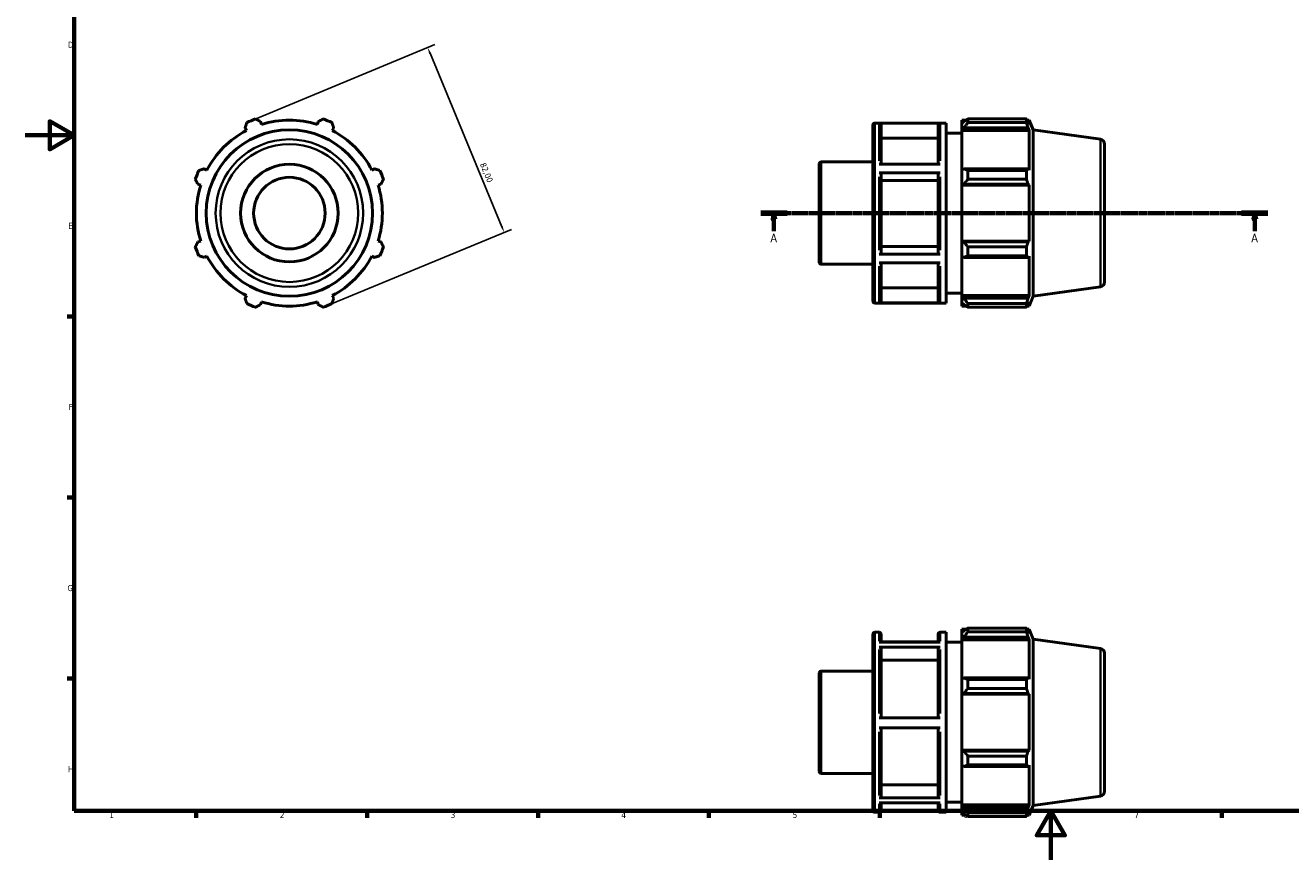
# Model space of a CAD drawing. Header units: millimetres. Extents: x 0 to 931, y 0 to 594.
# Tile 1 of 4: x 0 to 519, y 0 to 342. Entities that reach past the tile are written whole.
import ezdxf

# ---------------------------------------------------------------- set-up
doc = ezdxf.new("R2010")
doc.units = ezdxf.units.MM
doc.linetypes.add('CHAIN', pattern=[0.7087, 0.4724, -0.0591, 0.1181, -0.0591])
for name, color, linetype, lineweight in [('Border (ISO)', 7, 'Continuous', 70), ('Dimension (ISO)', 7, 'Continuous', 25), ('Section Line (ISO)', 7, 'CHAIN', 70), ('Visible (ISO)', 7, 'Continuous', 50), ('Visible Narrow (ISO)', 7, 'Continuous', 35)]:
    doc.layers.add(name, color=color, linetype=linetype, lineweight=lineweight)
doc.styles.add('Label Text (ISO)', font='tahoma.ttf')
doc.styles.add('Note Text (ISO)', font='tahoma.ttf')
doc.dimstyles.new('Default (ISO)', dxfattribs={"dimtxt": 2.5, "dimasz": 2.5, "dimexe": 3.175, "dimexo": 0, "dimgap": 0.762, "dimtad": 1, "dimrnd": 1e-08, "dimzin": 0, "dimtxsty": 'Note Text (ISO)', "dimcen": 0.09, "dimdle": 10, "dimclrd": 256, "dimclre": 256, "dimclrt": 232, "dimazin": 0, "dimtfac": 1.40208, "dimtmove": 0, "dimatfit": 3, "dimfxl": 1, "dimtolj": 1, "dimtzin": 0, "dimlwd": -1, "dimlwe": -1, "dimarcsym": 0})

# ---------------------------------------------------------------- blocks, each defined once
blk = doc.blocks.new('Borders Default Border')
at = {"layer": 'Border (ISO)'}
for p, q in [((20, 222.75), (17.1, 222.75)), ((20, 148.5), (17.1, 148.5)), ((20, 74.25), (17.1, 74.25)), ((70.08, 20), (70.08, 17.1)), ((140.17, 20), (140.17, 17.1)), ((210.25, 20), (210.25, 17.1)), ((280.33, 20), (280.33, 17.1)), ((350.42, 20), (350.42, 17.1)), ((490.58, 20), (490.58, 17.1))]:
    blk.add_line(p, q, dxfattribs=at)
at = {"layer": 'Border (ISO)', "flags": 128}
for points in [[(20, 20), (20, 574), (821, 574), (821, 20), (20, 20)], [(0, 297), (20, 297), (10, 302.77), (10, 291.23), (20, 297)], [(420.5, 0), (420.5, 20), (414.73, 10), (426.27, 10), (420.5, 20)]]:
    blk.add_lwpolyline(points, dxfattribs=at)
at = {"layer": 'Border (ISO)', "color": 232, "true_color": 0xca0064, "char_height": 2.5, "attachment_point": 7, "style": 'Note Text (ISO)'}
for s, insert in [('D', (17.43, 332.88)), ('E', (17.64, 258.63)), ('F', (17.7, 184.38)), ('G', (17.31, 110.08)), ('H', (17.44, 35.88)), ('1', (34.48, 17.1)), ('2', (104.37, 17.1)), ('3', (174.43, 17.05)), ('4', (244.42, 17.1)), ('5', (314.64, 17.05)), ('6', (384.66, 17.05)), ('7', (454.77, 17.1))]:
    blk.add_mtext(s, dxfattribs=dict(at, insert=insert))
blk = doc.blocks.new('2dTransSection0')
at = {"layer": 'Section Line (ISO)', "linetype": 'CHAIN'}
blk.add_line((301.53, 265.11), (509.53, 265.11), dxfattribs=at)
at = {"layer": 'Section Line (ISO)', "linetype": 'Continuous', "lineweight": 140}
for p, q in [((301.53, 265.11), (312.36, 265.11)), ((498.7, 265.11), (509.53, 265.11))]:
    blk.add_line(p, q, dxfattribs=at)
at = {"layer": 'Section Line (ISO)', "linetype": 'Continuous'}
for p, q in [((306.95, 265.11), (306.45, 262.61)), ((306.95, 262.61), (306.95, 265.11)), ((307.45, 262.61), (306.95, 265.11)), ((504.12, 265.11), (503.62, 262.61)), ((504.12, 262.61), (504.12, 265.11)), ((504.62, 262.61), (504.12, 265.11)), ((306.45, 262.61), (307.45, 262.61)), ((306.95, 257.74), (306.95, 262.61)), ((503.62, 262.61), (504.62, 262.61)), ((504.12, 257.74), (504.12, 262.61))]:
    blk.add_line(p, q, dxfattribs=at)
at = {"layer": 'Section Line (ISO)', "linetype": 'Continuous', "flags": 128}
for points in [[(307.45, 262.61), (306.95, 265.11), (306.45, 262.61), (307.45, 262.61)], [(504.62, 262.61), (504.12, 265.11), (503.62, 262.61), (504.62, 262.61)]]:
    blk.add_lwpolyline(points, dxfattribs=at)
at = {"layer": 'Section Line (ISO)'}
for points in [[(307.45, 262.61), (306.95, 265.11), (306.45, 262.61), (307.45, 262.61)], [(504.62, 262.61), (504.12, 265.11), (503.62, 262.61), (504.62, 262.61)]]:
    blk.add_solid(points, dxfattribs=at)
at = {"layer": 'Section Line (ISO)', "char_height": 3.5, "attachment_point": 7, "style": 'Label Text (ISO)'}
for insert in [(305.46, 253.11), (502.63, 253.11)]:
    blk.add_mtext('A', dxfattribs=dict(at, insert=insert))
blk = doc.blocks.new('*D7')
at = {"layer": 'Defpoints', "color": 0, "transparency": 16777216}
for p in [(92.59, 302.99), (196.36, 257.21), (123.97, 227.23)]:
    blk.add_point(p, dxfattribs=at)
at = {"layer": 'Dimension (ISO)', "transparency": 16777216}
for p, q in [((92.59, 302.99), (167.91, 334.18)), ((165.94, 330.66), (195.4, 259.52)), ((123.97, 227.23), (199.29, 258.43))]:
    blk.add_line(p, q, dxfattribs=at)
for points in [[(166.32, 330.82), (165.55, 330.5), (164.98, 332.97)], [(195.79, 259.68), (195.02, 259.36), (196.36, 257.21)]]:
    blk.add_solid(points, dxfattribs=at)
at = {"layer": 'Dimension (ISO)', "color": 232, "true_color": 0xca0064, "transparency": 16777216, "insert": (188.66, 286.11), "char_height": 2.5, "attachment_point": 1, "rotation": 292.5, "style": 'Note Text (ISO)'}
blk.add_mtext('\\A1;82,00', dxfattribs=at)

msp = doc.modelspace()

# ---------------------------------------------------------------- linework, layer by layer
at = {"layer": 'Visible (ISO)'}
for p, q in [((96.815, 301.472), (96.445, 302.645)), ((120.117, 302.645), (119.747, 301.472)), ((347.531, 229.007), (347.531, 301.207)), ((348.331, 302.007), (377.617, 302.007)), ((375.074, 301.938), (350.074, 301.938)), ((350.874, 301.137), (350.874, 285.141)), ((374.274, 285.141), (374.274, 301.137)), ((377.617, 228.207), (377.617, 302.007)), ((384.031, 303.237), (384.031, 301.863)), ((384.031, 303.237), (385.777, 303.237)), ((384.851, 302.645), (384.031, 301.863)), ((384.031, 299.292), (384.031, 301.863)), ((386.491, 303.685), (386.491, 302.202)), ((386.491, 303.685), (410.498, 303.685)), ((410.498, 302.202), (386.491, 302.202)), ((410.498, 302.202), (410.498, 303.685)), ((410.787, 303.237), (411.657, 303.237)), ((411.657, 301.472), (411.16, 302.645)), ((413.281, 299.217), (411.657, 303.237)), ((411.657, 301.472), (411.657, 303.237)), ((90.107, 300.019), (90.675, 298.928)), ((125.888, 298.928), (126.456, 300.019)), ((374.274, 295.775), (350.874, 295.775)), ((377.617, 297.907), (384.031, 297.907)), ((384.031, 299.292), (384.851, 300.019)), ((384.031, 298.928), (384.031, 299.292)), ((384.031, 298.928), (384.031, 282.902)), ((384.031, 298.928), (411.657, 298.928)), ((384.851, 300.019), (411.16, 300.019)), ((411.16, 300.019), (411.657, 298.928)), ((411.657, 282.713), (411.657, 298.928)), ((413.281, 230.996), (413.281, 299.217)), ((440.81, 295.348), (413.281, 299.217)), ((442.531, 293.368), (442.531, 236.845)), ((326.331, 286.062), (347.531, 286.062)), ((74.459, 282.713), (73.368, 283.281)), ((143.194, 283.281), (142.103, 282.713)), ((325.531, 244.952), (325.531, 285.262)), ((350.074, 285.141), (375.074, 285.141)), ((375.074, 281.58), (350.074, 281.58)), ((350.874, 281.179), (350.874, 248.689)), ((374.274, 248.689), (374.274, 281.179)), ((384.851, 283.281), (384.031, 282.902)), ((384.031, 276.696), (384.031, 282.902)), ((411.16, 283.281), (384.851, 283.281)), ((386.491, 282.569), (386.491, 278.989)), ((386.491, 282.569), (410.498, 282.569)), ((410.498, 278.989), (410.498, 282.569)), ((411.657, 282.713), (411.16, 283.281)), ((70.743, 276.942), (71.916, 276.572)), ((144.646, 276.572), (145.819, 276.942)), ((374.274, 278.498), (350.874, 278.498)), ((384.031, 276.696), (384.851, 276.942)), ((384.031, 276.572), (384.031, 276.696)), ((384.031, 276.572), (384.031, 253.641)), ((384.031, 276.572), (411.657, 276.572)), ((384.851, 276.942), (411.16, 276.942)), ((410.498, 278.989), (386.491, 278.989)), ((411.16, 276.942), (411.657, 276.572)), ((411.657, 253.641), (411.657, 276.572)), ((71.916, 253.641), (70.743, 253.271)), ((145.819, 253.271), (144.646, 253.641)), ((350.874, 251.368), (374.274, 251.368)), ((384.031, 253.517), (384.031, 253.641)), ((384.031, 253.641), (411.657, 253.641)), ((384.851, 253.271), (384.031, 253.517)), ((384.031, 247.311), (384.031, 253.517)), ((411.16, 253.271), (384.851, 253.271)), ((386.491, 251.224), (386.491, 247.644)), ((386.491, 251.224), (410.498, 251.224)), ((410.498, 247.644), (410.498, 251.224)), ((411.657, 253.641), (411.16, 253.271)), ((73.368, 246.932), (74.459, 247.5)), ((142.103, 247.5), (143.194, 246.932)), ((326.331, 244.152), (347.531, 244.152)), ((350.074, 248.288), (375.074, 248.288)), ((375.074, 244.748), (350.074, 244.748)), ((350.874, 244.748), (350.874, 229.054)), ((374.274, 229.054), (374.274, 244.748)), ((384.031, 247.311), (384.851, 246.932)), ((384.031, 247.311), (384.031, 231.285)), ((384.851, 246.932), (411.16, 246.932)), ((410.498, 247.644), (386.491, 247.644)), ((411.16, 246.932), (411.657, 247.5)), ((411.657, 231.285), (411.657, 247.5)), ((350.874, 234.413), (374.274, 234.413)), ((440.81, 234.865), (413.281, 230.996)), ((90.675, 231.285), (90.107, 230.194)), ((96.445, 227.568), (96.815, 228.741)), ((119.747, 228.741), (120.117, 227.568)), ((126.456, 230.194), (125.888, 231.285)), ((377.617, 232.307), (384.031, 232.307)), ((384.031, 230.921), (384.031, 231.285)), ((384.031, 231.285), (411.657, 231.285)), ((384.031, 228.35), (384.031, 230.921)), ((384.851, 230.194), (384.031, 230.921)), ((384.031, 228.35), (384.851, 227.568)), ((384.031, 228.35), (384.031, 226.977)), ((411.16, 230.194), (384.851, 230.194)), ((411.657, 231.285), (411.16, 230.194)), ((411.16, 227.568), (411.657, 228.741)), ((413.281, 230.996), (411.657, 226.977)), ((411.657, 226.977), (411.657, 228.741)), ((348.331, 228.207), (377.617, 228.207)), ((350.074, 228.253), (375.074, 228.253)), ((384.031, 226.977), (385.777, 226.977)), ((386.491, 228.011), (386.491, 226.528)), ((386.491, 228.011), (410.498, 228.011)), ((410.498, 226.528), (386.491, 226.528)), ((410.498, 226.528), (410.498, 228.011)), ((410.787, 226.977), (411.657, 226.977)), ((384.031, 94.48), (384.031, 93.106)), ((384.031, 94.48), (385.777, 94.48)), ((384.851, 93.888), (384.031, 93.106)), ((386.491, 94.928), (386.491, 93.445)), ((386.491, 94.928), (410.498, 94.928)), ((410.498, 93.445), (386.491, 93.445)), ((410.498, 93.445), (410.498, 94.928)), ((410.787, 94.48), (411.657, 94.48)), ((411.657, 92.715), (411.16, 93.888)), ((413.281, 90.46), (411.657, 94.48)), ((411.657, 92.715), (411.657, 94.48)), ((347.531, 20.25), (347.531, 92.45)), ((348.331, 93.25), (350.074, 93.25)), ((350.074, 89.194), (375.074, 89.194)), ((350.874, 92.45), (350.874, 89.194)), ((374.274, 89.368), (350.874, 89.368)), ((374.274, 89.194), (374.274, 92.45)), ((375.074, 93.25), (377.617, 93.25)), ((377.617, 19.45), (377.617, 93.25)), ((377.617, 89.15), (384.031, 89.15)), ((384.031, 90.535), (384.031, 93.106)), ((384.031, 90.535), (384.851, 91.262)), ((384.031, 90.171), (384.031, 90.535)), ((384.031, 90.171), (384.031, 74.145)), ((384.031, 90.171), (411.657, 90.171)), ((384.851, 91.262), (411.16, 91.262)), ((411.16, 91.262), (411.657, 90.171)), ((411.657, 73.956), (411.657, 90.171)), ((413.281, 22.239), (413.281, 90.46)), ((440.81, 86.592), (413.281, 90.46)), ((375.074, 87.125), (350.074, 87.125)), ((350.874, 86.431), (350.874, 58.207)), ((374.274, 58.207), (374.274, 86.431)), ((442.531, 84.611), (442.531, 28.088)), ((374.274, 81.787), (350.874, 81.787)), ((325.531, 36.195), (325.531, 76.505)), ((326.331, 77.305), (347.531, 77.305)), ((384.851, 74.524), (384.031, 74.145)), ((384.031, 67.939), (384.031, 74.145)), ((411.16, 74.524), (384.851, 74.524)), ((386.491, 73.812), (386.491, 70.232)), ((386.491, 73.812), (410.498, 73.812)), ((410.498, 70.232), (410.498, 73.812)), ((411.657, 73.956), (411.16, 74.524)), ((384.031, 67.939), (384.851, 68.185)), ((384.031, 67.816), (384.031, 67.939)), ((384.031, 67.816), (384.031, 44.884)), ((384.031, 67.816), (411.657, 67.816)), ((384.851, 68.185), (411.16, 68.185)), ((410.498, 70.232), (386.491, 70.232)), ((411.16, 68.185), (411.657, 67.816)), ((411.657, 44.884), (411.657, 67.816)), ((350.074, 58.207), (375.074, 58.207)), ((375.074, 54.107), (350.074, 54.107)), ((350.874, 54.107), (350.874, 26.056)), ((374.274, 26.056), (374.274, 54.107)), ((384.031, 44.76), (384.031, 44.884)), ((384.031, 44.884), (411.657, 44.884)), ((384.031, 38.554), (384.031, 44.76)), ((384.851, 44.514), (384.031, 44.76)), ((411.16, 44.514), (384.851, 44.514)), ((386.491, 42.467), (386.491, 38.887)), ((386.491, 42.467), (410.498, 42.467)), ((410.498, 38.887), (410.498, 42.467)), ((411.657, 44.884), (411.16, 44.514)), ((384.031, 38.554), (384.031, 22.528)), ((384.031, 38.554), (384.851, 38.175)), ((384.851, 38.175), (411.16, 38.175)), ((410.498, 38.887), (386.491, 38.887)), ((411.16, 38.175), (411.657, 38.743)), ((411.657, 22.528), (411.657, 38.743)), ((326.331, 35.395), (347.531, 35.395)), ((350.874, 30.696), (374.274, 30.696)), ((440.81, 26.108), (413.281, 22.239)), ((350.074, 25.362), (375.074, 25.362)), ((375.074, 23.331), (350.074, 23.331)), ((350.874, 23.331), (350.874, 20.25)), ((374.274, 20.25), (374.274, 23.331)), ((377.617, 23.55), (384.031, 23.55)), ((384.031, 22.164), (384.031, 22.528)), ((384.031, 22.528), (411.657, 22.528)), ((384.031, 19.593), (384.031, 22.164)), ((384.851, 21.437), (384.031, 22.164)), ((411.16, 21.437), (384.851, 21.437)), ((411.657, 22.528), (411.16, 21.437)), ((413.281, 22.239), (411.657, 18.22)), ((348.331, 19.45), (350.074, 19.45)), ((375.074, 19.45), (377.617, 19.45)), ((384.031, 19.593), (384.031, 18.22)), ((384.031, 19.593), (384.851, 18.811)), ((384.031, 18.22), (385.777, 18.22)), ((386.491, 19.254), (386.491, 17.772)), ((386.491, 19.254), (410.498, 19.254)), ((410.498, 17.772), (386.491, 17.772)), ((410.498, 17.772), (410.498, 19.254)), ((410.787, 18.22), (411.657, 18.22)), ((411.16, 18.811), (411.657, 19.984)), ((411.657, 18.22), (411.657, 19.984))]:
    msp.add_line(p, q, dxfattribs=at)
for radius in [34.111, 20, 14.668]:
    msp.add_circle((108.281, 265.107), radius, dxfattribs=at)
for centre, radius, start, end in [((108.281, 265.107), 41, 109.79198, 115.20802), ((108.281, 265.107), 38.13, 72.5, 107.5), ((108.281, 265.107), 41, 64.79198, 70.20802), ((348.331, 301.207), 0.8, 90, 180), ((108.281, 265.107), 38.13, 117.5, 152.5), ((108.281, 265.107), 38.13, 27.5, 62.5), ((440.531, 293.368), 2, 0, 82), ((326.331, 285.262), 0.8, 90, 180), ((108.281, 265.107), 41, 154.79198, 160.20802), ((108.281, 265.107), 41, 19.79198, 25.20802), ((108.281, 265.107), 38.13, 162.5, 197.5), ((108.281, 265.107), 38.13, 342.5, 17.5), ((108.281, 265.107), 41, 199.79198, 205.20802), ((108.281, 265.107), 41, 334.79198, 340.20802), ((108.281, 265.107), 38.13, 207.5, 242.5), ((108.281, 265.107), 38.13, 297.5, 332.5), ((326.331, 244.952), 0.8, 180, 270), ((440.531, 236.845), 2, 278, 0), ((108.281, 265.107), 38.13, 252.5, 287.5), ((348.331, 229.007), 0.8, 180, 270), ((108.281, 265.107), 41, 244.79198, 250.20802), ((108.281, 265.107), 41, 289.79198, 295.20802), ((348.331, 92.45), 0.8, 90, 180), ((350.074, 92.45), 0.8, 0, 90), ((375.074, 92.45), 0.8, 90, 180), ((440.531, 84.611), 2, 0, 82), ((326.331, 76.505), 0.8, 90, 180), ((326.331, 36.195), 0.8, 180, 270), ((440.531, 28.088), 2, 278, 0), ((348.331, 20.25), 0.8, 180, 270), ((350.074, 20.25), 0.8, 270, 0), ((375.074, 20.25), 0.8, 180, 270)]:
    msp.add_arc(centre, radius, start, end, dxfattribs=at)
for points, weights in [([(90.107, 300.019), (90.456, 301.088), (90.819, 302.202)], [1.0032152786, 1.0020154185, 1]), ([(94.398, 303.685), (95.443, 303.154), (96.445, 302.645)], [1, 1.0020154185, 1.0032152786]), ([(120.117, 302.645), (121.12, 303.154), (122.164, 303.685)], [1.0032152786, 1.0020154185, 1]), ([(125.743, 302.202), (126.107, 301.088), (126.456, 300.019)], [1, 1.0020154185, 1.0032152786]), ([(386.491, 303.685), (385.638, 303.154), (384.851, 302.645)], [1.01242599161, 1.00898066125, 1.00472620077]), ([(384.851, 300.019), (385.638, 301.088), (386.491, 302.202)], [1.00472620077, 1.00898066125, 1.01242599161]), ([(410.498, 303.685), (410.842, 303.154), (411.16, 302.645)], [1, 1.0020154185, 1.0032152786]), ([(411.16, 300.019), (410.842, 301.088), (410.498, 302.202)], [1.0032152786, 1.0020154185, 1]), ([(71.186, 282.569), (72.299, 282.932), (73.368, 283.281)], [1, 1.0020154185, 1.0032152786]), ([(143.194, 283.281), (144.263, 282.932), (145.377, 282.569)], [1.0032152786, 1.0020154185, 1]), ([(386.491, 282.569), (385.638, 282.932), (384.851, 283.281)], [1.01242599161, 1.00898066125, 1.00472620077]), ([(410.498, 282.569), (410.842, 282.932), (411.16, 283.281)], [1, 1.0020154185, 1.0032152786]), ([(70.743, 276.942), (70.234, 277.945), (69.703, 278.989)], [1.0032152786, 1.0020154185, 1]), ([(146.859, 278.989), (146.329, 277.945), (145.819, 276.942)], [1, 1.0020154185, 1.0032152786]), ([(384.851, 276.942), (385.638, 277.945), (386.491, 278.989)], [1.00472620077, 1.00898066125, 1.01242599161]), ([(411.16, 276.942), (410.842, 277.945), (410.498, 278.989)], [1.0032152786, 1.0020154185, 1]), ([(69.703, 251.224), (70.234, 252.268), (70.743, 253.271)], [1, 1.0020154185, 1.0032152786]), ([(145.819, 253.271), (146.329, 252.268), (146.859, 251.224)], [1.0032152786, 1.00201541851, 1]), ([(386.491, 251.224), (385.638, 252.268), (384.851, 253.271)], [1.01242599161, 1.00898066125, 1.00472620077]), ([(410.498, 251.224), (410.842, 252.268), (411.16, 253.271)], [1, 1.0020154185, 1.0032152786]), ([(73.368, 246.932), (72.299, 247.281), (71.186, 247.644)], [1.0032152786, 1.0020154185, 1]), ([(145.377, 247.644), (144.263, 247.281), (143.194, 246.932)], [1, 1.0020154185, 1.0032152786]), ([(384.851, 246.932), (385.638, 247.281), (386.491, 247.644)], [1.00472620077, 1.00898066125, 1.01242599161]), ([(411.16, 246.932), (410.842, 247.281), (410.498, 247.644)], [1.0032152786, 1.0020154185, 1]), ([(90.819, 228.011), (90.456, 229.125), (90.107, 230.194)], [1, 1.0020154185, 1.0032152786]), ([(126.456, 230.194), (126.107, 229.125), (125.743, 228.011)], [1.0032152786, 1.0020154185, 1]), ([(386.491, 228.011), (385.638, 229.125), (384.851, 230.194)], [1.01242599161, 1.00898066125, 1.00472620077]), ([(410.498, 228.011), (410.842, 229.125), (411.16, 230.194)], [1, 1.0020154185, 1.0032152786]), ([(96.445, 227.568), (95.443, 227.059), (94.398, 226.528)], [1.0032152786, 1.0020154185, 1]), ([(122.164, 226.528), (121.12, 227.059), (120.117, 227.568)], [1, 1.0020154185, 1.0032152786]), ([(384.851, 227.568), (385.638, 227.059), (386.491, 226.528)], [1.00472620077, 1.00898066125, 1.01242599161]), ([(411.16, 227.568), (410.842, 227.059), (410.498, 226.528)], [1.0032152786, 1.0020154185, 1]), ([(386.491, 94.928), (385.638, 94.397), (384.851, 93.888)], [1.01242599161, 1.00898066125, 1.00472620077]), ([(384.851, 91.262), (385.638, 92.331), (386.491, 93.445)], [1.00472620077, 1.00898066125, 1.01242599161]), ([(410.498, 94.928), (410.842, 94.397), (411.16, 93.888)], [1, 1.0020154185, 1.0032152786]), ([(411.16, 91.262), (410.842, 92.331), (410.498, 93.445)], [1.0032152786, 1.0020154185, 1]), ([(386.491, 73.812), (385.638, 74.175), (384.851, 74.524)], [1.01242599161, 1.00898066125, 1.00472620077]), ([(410.498, 73.812), (410.842, 74.175), (411.16, 74.524)], [1, 1.0020154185, 1.0032152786]), ([(384.851, 68.185), (385.638, 69.188), (386.491, 70.232)], [1.00472620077, 1.00898066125, 1.01242599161]), ([(411.16, 68.185), (410.842, 69.188), (410.498, 70.232)], [1.0032152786, 1.0020154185, 1]), ([(386.491, 42.467), (385.638, 43.511), (384.851, 44.514)], [1.01242599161, 1.00898066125, 1.00472620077]), ([(410.498, 42.467), (410.842, 43.511), (411.16, 44.514)], [1, 1.0020154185, 1.0032152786]), ([(384.851, 38.175), (385.638, 38.524), (386.491, 38.887)], [1.00472620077, 1.00898066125, 1.01242599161]), ([(411.16, 38.175), (410.842, 38.524), (410.498, 38.887)], [1.0032152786, 1.0020154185, 1]), ([(386.491, 19.254), (385.638, 20.368), (384.851, 21.437)], [1.01242599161, 1.00898066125, 1.00472620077]), ([(410.498, 19.254), (410.842, 20.368), (411.16, 21.437)], [1, 1.0020154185, 1.0032152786]), ([(384.851, 18.811), (385.638, 18.302), (386.491, 17.772)], [1.00472620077, 1.00898066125, 1.01242599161]), ([(411.16, 18.811), (410.842, 18.302), (410.498, 17.772)], [1.0032152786, 1.0020154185, 1])]:
    msp.add_rational_spline(points, weights, degree=2, dxfattribs=at)
for points, knots in [([(350.074, 301.938), (350.173, 301.938), (350.289, 301.915), (350.471, 301.84), (350.57, 301.774), (350.709, 301.634), (350.775, 301.535), (350.851, 301.352), (350.874, 301.236), (350.874, 301.137)], [0, 0, 0, 0, 0.02960151, 0.02960151, 0.05923103, 0.05923103, 0.08889527, 0.08889527, 0.1185896, 0.1185896, 0.1185896, 0.1185896]), ([(374.274, 301.137), (374.274, 301.236), (374.297, 301.352), (374.373, 301.535), (374.439, 301.634), (374.578, 301.774), (374.677, 301.84), (374.859, 301.915), (374.975, 301.938), (375.074, 301.938)], [0.35577745, 0.35577745, 0.35577745, 0.35577745, 0.38547178, 0.38547178, 0.41513602, 0.41513602, 0.44476554, 0.44476554, 0.47436705, 0.47436705, 0.47436705, 0.47436705]), ([(350.074, 281.58), (350.173, 281.58), (350.289, 281.568), (350.471, 281.53), (350.57, 281.498), (350.709, 281.428), (350.775, 281.378), (350.851, 281.287), (350.874, 281.229), (350.874, 281.179)], [0, 0, 0, 0, 0.02960151, 0.02960151, 0.05923103, 0.05923103, 0.08889527, 0.08889527, 0.1185896, 0.1185896, 0.1185896, 0.1185896]), ([(374.274, 281.179), (374.274, 281.229), (374.297, 281.287), (374.373, 281.378), (374.439, 281.428), (374.578, 281.498), (374.677, 281.53), (374.859, 281.568), (374.975, 281.58), (375.074, 281.58)], [0.35577745, 0.35577745, 0.35577745, 0.35577745, 0.38547178, 0.38547178, 0.41513602, 0.41513602, 0.44476554, 0.44476554, 0.47436705, 0.47436705, 0.47436705, 0.47436705]), ([(350.874, 248.689), (350.874, 248.639), (350.851, 248.581), (350.775, 248.49), (350.709, 248.44), (350.57, 248.37), (350.471, 248.337), (350.289, 248.3), (350.173, 248.288), (350.074, 248.288)], [0.35566821, 0.35566821, 0.35566821, 0.35566821, 0.38533885, 0.38533885, 0.41498891, 0.41498891, 0.4446152, 0.4446152, 0.4742223, 0.4742223, 0.4742223, 0.4742223]), ([(375.074, 248.288), (374.975, 248.288), (374.859, 248.3), (374.677, 248.337), (374.578, 248.37), (374.439, 248.44), (374.373, 248.49), (374.297, 248.581), (374.274, 248.639), (374.274, 248.689)], [0, 0, 0, 0, 0.0296071, 0.0296071, 0.05923339, 0.05923339, 0.08888344, 0.08888344, 0.11855409, 0.11855409, 0.11855409, 0.11855409]), ([(350.874, 229.054), (350.874, 228.955), (350.851, 228.839), (350.775, 228.656), (350.709, 228.558), (350.57, 228.418), (350.471, 228.352), (350.289, 228.276), (350.173, 228.253), (350.074, 228.253)], [0.35566821, 0.35566821, 0.35566821, 0.35566821, 0.38533885, 0.38533885, 0.41498891, 0.41498891, 0.4446152, 0.4446152, 0.4742223, 0.4742223, 0.4742223, 0.4742223]), ([(375.074, 228.253), (374.975, 228.253), (374.859, 228.276), (374.677, 228.352), (374.578, 228.418), (374.439, 228.558), (374.373, 228.656), (374.297, 228.839), (374.274, 228.955), (374.274, 229.054)], [0, 0, 0, 0, 0.0296071, 0.0296071, 0.05923339, 0.05923339, 0.08888344, 0.08888344, 0.11855409, 0.11855409, 0.11855409, 0.11855409]), ([(350.074, 87.125), (350.173, 87.125), (350.289, 87.105), (350.471, 87.04), (350.57, 86.983), (350.709, 86.862), (350.775, 86.776), (350.851, 86.618), (350.874, 86.517), (350.874, 86.431)], [0, 0, 0, 0, 0.02960151, 0.02960151, 0.05923103, 0.05923103, 0.08889527, 0.08889527, 0.1185896, 0.1185896, 0.1185896, 0.1185896]), ([(374.274, 86.431), (374.274, 86.517), (374.297, 86.618), (374.373, 86.776), (374.439, 86.862), (374.578, 86.983), (374.677, 87.04), (374.859, 87.105), (374.975, 87.125), (375.074, 87.125)], [0.35577746, 0.35577746, 0.35577746, 0.35577746, 0.38547178, 0.38547178, 0.41513602, 0.41513602, 0.44476555, 0.44476555, 0.47436705, 0.47436705, 0.47436705, 0.47436705]), ([(350.874, 26.056), (350.874, 25.97), (350.851, 25.87), (350.775, 25.711), (350.709, 25.626), (350.57, 25.505), (350.471, 25.448), (350.289, 25.382), (350.173, 25.362), (350.074, 25.362)], [0.35566821, 0.35566821, 0.35566821, 0.35566821, 0.38533885, 0.38533885, 0.41498891, 0.41498891, 0.4446152, 0.4446152, 0.4742223, 0.4742223, 0.4742223, 0.4742223]), ([(375.074, 25.362), (374.975, 25.362), (374.859, 25.382), (374.677, 25.448), (374.578, 25.505), (374.439, 25.626), (374.373, 25.711), (374.297, 25.87), (374.274, 25.97), (374.274, 26.056)], [0, 0, 0, 0, 0.0296071, 0.0296071, 0.05923339, 0.05923339, 0.08888344, 0.08888344, 0.11855409, 0.11855409, 0.11855409, 0.11855409])]:
    msp.add_open_spline(points, degree=3, knots=knots, dxfattribs=at)
at = {"layer": 'Visible Narrow (ISO)'}
for p, q in [((348.331, 301.552), (348.331, 228.661)), ((350.074, 286.569), (350.074, 301.793)), ((375.074, 301.793), (375.074, 286.569)), ((440.81, 235.237), (440.81, 294.976)), ((326.331, 285.804), (326.331, 244.41)), ((350.074, 249.843), (350.074, 280.017)), ((375.074, 280.017), (375.074, 249.843)), ((350.074, 228.381), (350.074, 243.331)), ((375.074, 243.331), (375.074, 228.381)), ((348.331, 92.795), (348.331, 19.904)), ((350.074, 89.583), (350.074, 93.239)), ((375.074, 93.239), (375.074, 89.583)), ((350.074, 59.929), (350.074, 86.139)), ((375.074, 86.139), (375.074, 59.929)), ((440.81, 26.48), (440.81, 86.219)), ((326.331, 77.047), (326.331, 35.653)), ((350.074, 26.333), (350.074, 52.386)), ((375.074, 52.386), (375.074, 26.333)), ((350.074, 19.46), (350.074, 22.959)), ((375.074, 22.959), (375.074, 19.46))]:
    msp.add_line(p, q, dxfattribs=at)
for radius in [30.242, 28.261]:
    msp.add_circle((108.281, 265.107), radius, dxfattribs=at)

# ---------------------------------------------------------------- block references
msp.add_blockref('Borders Default Border', (0, 0))
at = {"layer": 'Section Line (ISO)'}
msp.add_blockref('2dTransSection0', (0, 0), dxfattribs=at)

# ---------------------------------------------------------------- dimensions: what is measured, and where the dimension line sits
at = {"layer": 'Dimension (ISO)'}
dim = msp.add_linear_dim(base=(196.359, 257.211), p1=(92.591, 302.986), p2=(123.971, 227.227), angle=112.5, dimstyle='Default (ISO)', override={"dimdec": 2, "dimtp": 0, "dimtm": 0, "dimtdec": 2, "dimtofl": 0, "dimatfit": 1}, dxfattribs=at)
dim.commit()
dim.dimension.update_dxf_attribs({"geometry": '*D7', "text_midpoint": (186.6, 280.77), "dimtype": 160})

doc.saveas('drawing.dxf')
